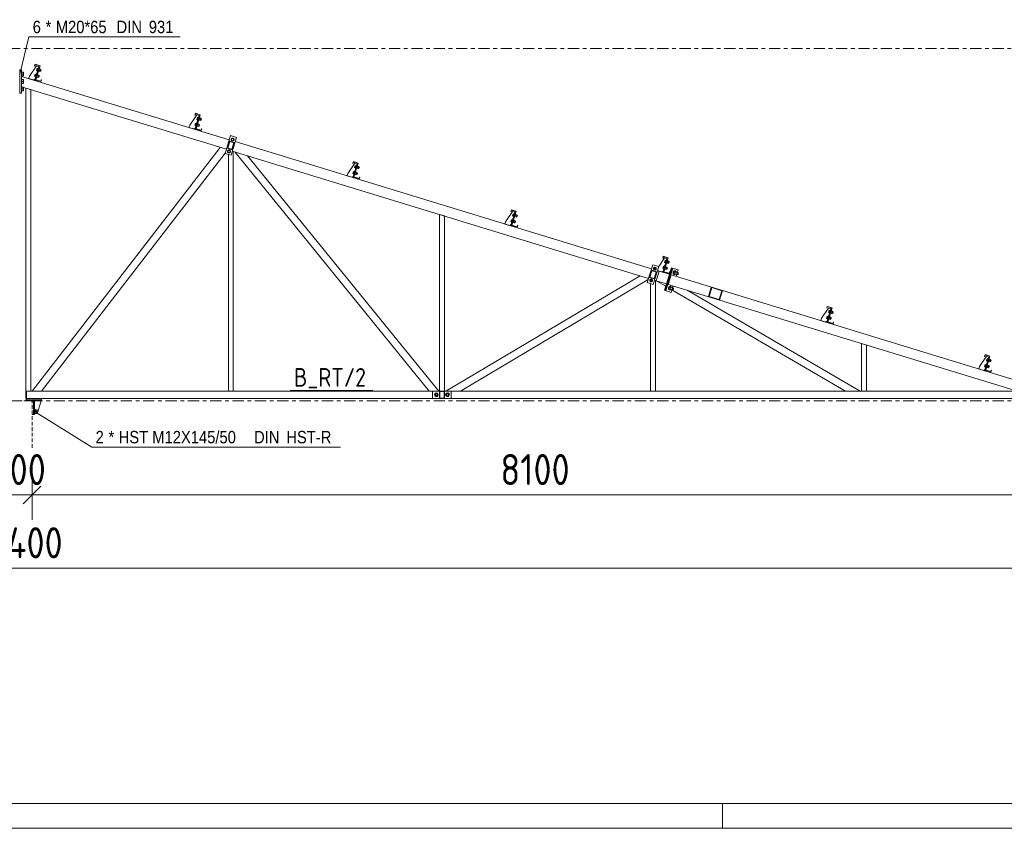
# Model space of a CAD drawing. Header units: millimetres. Extents: x 581 to 1768, y 561 to 1400.
# Tile 30 of 91: x 1085 to 1244, y 561 to 691. Entities that reach past the tile are written whole.
import ezdxf

# ---------------------------------------------------------------- set-up
doc = ezdxf.new("R2010")
doc.units = ezdxf.units.MM
doc.header["$LTSCALE"] = 0.6
for name, pattern in [('VERDECKT2', [1.5, 1, -0.5]), ('XKITLINE00', [0]), ('XKITLINE03', [6, 3, -1, 1, -1])]:
    doc.linetypes.add(name, pattern=pattern)
for name, color, linetype, lineweight in [('Bolt', 7, 'Continuous', 0), ('BoltMark', 3, 'Continuous', 0), ('DrawingSheet', 5, 'Continuous', 0), ('Part', 2, 'Continuous', 0), ('PartMark', 3, 'Continuous', 0), ('S-GRID', 1, 'Continuous', 0), ('Z-DIMENSIONS', 1, 'Continuous', 0)]:
    doc.layers.add(name, color=color, linetype=linetype, lineweight=lineweight)
doc.styles.add('ARIAL', font='ARIAL.TTF')
doc.styles.add('ISOCPEUR', font='ISOCPEUR.TTF')

msp = doc.modelspace()

# ---------------------------------------------------------------- linework, layer by layer
at = {"layer": 'Bolt', "color": 3, "linetype": 'XKITLINE00', "lineweight": 0}
for p, q in [((1085.29, 682.88), (1085.35, 682.88)), ((1085.29, 682.14), (1085.35, 682.14)), ((1085.35, 682.88), (1085.35, 682.14)), ((1085.35, 682.81), (1085.6, 682.81)), ((1085.35, 682.51), (1085.6, 682.51)), ((1085.35, 682.21), (1085.6, 682.21)), ((1085.6, 682.81), (1085.6, 682.21)), ((1087.49, 682.5), (1087.38, 682.15)), ((1087.38, 682.15), (1087.52, 682.11)), ((1087.43, 682.32), (1087.58, 682.28)), ((1087.58, 682.47), (1087.48, 682.13)), ((1087.48, 682.13), (1087.62, 682.08)), ((1087.49, 682.5), (1087.63, 682.45)), ((1087.65, 682.51), (1087.51, 682.05)), ((1087.51, 682.05), (1087.55, 682.04)), ((1087.53, 682.3), (1087.67, 682.25)), ((1087.58, 682.47), (1087.73, 682.43)), ((1087.74, 682.48), (1087.6, 682.02)), ((1087.6, 682.02), (1087.65, 682.01)), ((1087.65, 682.51), (1087.69, 682.5)), ((1087.78, 683.45), (1087.67, 683.11)), ((1087.67, 683.11), (1087.82, 683.06)), ((1087.69, 682), (1087.74, 681.98)), ((1087.69, 682), (1087.74, 681.98)), ((1087.69, 682), (1087.74, 681.98)), ((1087.73, 683.28), (1087.87, 683.24)), ((1087.74, 682.48), (1087.79, 682.47)), ((1087.88, 682.44), (1087.74, 681.98)), ((1087.88, 682.44), (1087.74, 681.98)), ((1087.88, 682.44), (1087.74, 681.98)), ((1087.75, 682.35), (1087.75, 682.35)), ((1087.94, 681.97), (1087.75, 682.03)), ((1087.94, 681.97), (1087.75, 682.03)), ((1087.94, 681.97), (1087.75, 682.03)), ((1087.87, 683.43), (1087.77, 683.08)), ((1087.77, 683.08), (1087.91, 683.04)), ((1087.78, 683.45), (1087.92, 683.41)), ((1087.94, 683.47), (1087.8, 683.01)), ((1087.8, 683.01), (1087.85, 682.99)), ((1087.81, 682.21), (1088, 682.15)), ((1087.81, 682.21), (1088, 682.15)), ((1087.81, 682.21), (1088, 682.15)), ((1087.82, 683.25), (1087.97, 683.21)), ((1087.83, 682.46), (1087.88, 682.44)), ((1087.83, 682.46), (1087.88, 682.44)), ((1087.83, 682.45), (1087.88, 682.44)), ((1087.86, 682.39), (1088.05, 682.33)), ((1087.86, 682.39), (1088.05, 682.34)), ((1087.86, 682.39), (1088.05, 682.34)), ((1087.87, 683.43), (1088.02, 683.38)), ((1088.04, 683.44), (1087.9, 682.98)), ((1087.9, 682.98), (1087.94, 682.97)), ((1087.94, 683.47), (1087.99, 683.45)), ((1088.05, 682.34), (1087.94, 681.97)), ((1088.05, 682.34), (1087.94, 681.97)), ((1088.05, 682.33), (1087.94, 681.97)), ((1087.96, 682.04), (1088.08, 682)), ((1087.96, 682.04), (1088.06, 682.01)), ((1087.96, 682.04), (1088.06, 682.01)), ((1087.98, 683.08), (1087.98, 683.08)), ((1087.98, 682.95), (1088.03, 682.94)), ((1087.98, 682.95), (1088.03, 682.94)), ((1087.98, 682.95), (1088.03, 682.94)), ((1088.17, 683.4), (1088.03, 682.94)), ((1088.17, 683.4), (1088.03, 682.94)), ((1088.17, 683.4), (1088.03, 682.94)), ((1088.03, 682.27), (1088.15, 682.23)), ((1088.03, 682.27), (1088.13, 682.24)), ((1088.03, 682.27), (1088.13, 682.24)), ((1088.04, 683.44), (1088.08, 683.42)), ((1088.23, 682.93), (1088.04, 682.99)), ((1088.23, 682.93), (1088.04, 682.99)), ((1088.23, 682.93), (1088.04, 682.99)), ((1088.05, 683.31), (1088.05, 683.31)), ((1088.13, 682.24), (1088.06, 682.01)), ((1088.13, 682.24), (1088.06, 682.01)), ((1088.15, 682.23), (1088.08, 682)), ((1088.1, 683.17), (1088.29, 683.11)), ((1088.1, 683.17), (1088.29, 683.11)), ((1088.1, 683.17), (1088.29, 683.11)), ((1088.12, 683.41), (1088.17, 683.4)), ((1088.12, 683.41), (1088.17, 683.4)), ((1088.12, 683.41), (1088.17, 683.4)), ((1088.15, 683.35), (1088.35, 683.29)), ((1088.15, 683.35), (1088.35, 683.29)), ((1088.15, 683.35), (1088.35, 683.29)), ((1088.35, 683.29), (1088.23, 682.93)), ((1088.35, 683.29), (1088.23, 682.93)), ((1088.35, 683.29), (1088.23, 682.93)), ((1088.25, 682.99), (1088.37, 682.96)), ((1088.26, 683), (1088.35, 682.97)), ((1088.26, 683), (1088.35, 682.97)), ((1088.32, 683.22), (1088.44, 683.19)), ((1088.33, 683.23), (1088.42, 683.2)), ((1088.33, 683.23), (1088.42, 683.2)), ((1088.42, 683.2), (1088.35, 682.97)), ((1088.42, 683.2), (1088.35, 682.97)), ((1088.44, 683.19), (1088.37, 682.96)), ((1085.29, 681.68), (1085.35, 681.68)), ((1085.29, 680.94), (1085.35, 680.94)), ((1085.29, 680.48), (1085.35, 680.48)), ((1085.35, 681.68), (1085.35, 680.94)), ((1085.35, 681.61), (1085.6, 681.61)), ((1085.35, 681.31), (1085.6, 681.31)), ((1085.35, 681.01), (1085.6, 681.01)), ((1085.35, 680.48), (1085.35, 679.74)), ((1085.35, 680.41), (1085.6, 680.41)), ((1085.6, 681.61), (1085.6, 681.01)), ((1085.6, 680.41), (1085.6, 679.81)), ((1085.29, 679.74), (1085.35, 679.74)), ((1085.35, 680.11), (1085.6, 680.11)), ((1085.35, 679.81), (1085.6, 679.81)), ((1113.6, 675.56), (1113.49, 675.21)), ((1113.6, 675.56), (1113.74, 675.52)), ((1113.76, 675.57), (1113.62, 675.11)), ((1113.76, 675.57), (1113.81, 675.56)), ((1113.31, 674.6), (1113.2, 674.26)), ((1113.2, 674.26), (1113.34, 674.21)), ((1113.25, 674.43), (1113.4, 674.39)), ((1113.4, 674.58), (1113.3, 674.23)), ((1113.3, 674.23), (1113.44, 674.19)), ((1113.31, 674.6), (1113.45, 674.56)), ((1113.47, 674.62), (1113.33, 674.16)), ((1113.33, 674.16), (1113.37, 674.14)), ((1113.35, 674.4), (1113.49, 674.36)), ((1113.4, 674.58), (1113.55, 674.53)), ((1113.56, 674.59), (1113.42, 674.13)), ((1113.42, 674.13), (1113.47, 674.12)), ((1113.47, 674.62), (1113.51, 674.6)), ((1113.49, 675.21), (1113.64, 675.17)), ((1113.51, 674.1), (1113.56, 674.09)), ((1113.51, 674.1), (1113.56, 674.09)), ((1113.51, 674.1), (1113.56, 674.09)), ((1113.55, 675.39), (1113.69, 675.34)), ((1113.56, 674.59), (1113.61, 674.57)), ((1113.7, 674.55), (1113.56, 674.09)), ((1113.7, 674.55), (1113.56, 674.09)), ((1113.7, 674.55), (1113.56, 674.09)), ((1113.76, 674.08), (1113.57, 674.14)), ((1113.76, 674.08), (1113.57, 674.14)), ((1113.76, 674.08), (1113.57, 674.13)), ((1113.58, 674.46), (1113.58, 674.46)), ((1113.69, 675.53), (1113.59, 675.19)), ((1113.59, 675.19), (1113.73, 675.14)), ((1113.62, 675.11), (1113.67, 675.1)), ((1113.63, 674.32), (1113.82, 674.26)), ((1113.63, 674.32), (1113.82, 674.26)), ((1113.63, 674.32), (1113.82, 674.26)), ((1113.64, 675.36), (1113.79, 675.32)), ((1113.65, 674.56), (1113.7, 674.55)), ((1113.65, 674.56), (1113.7, 674.55)), ((1113.65, 674.56), (1113.7, 674.55)), ((1113.68, 674.5), (1113.87, 674.44)), ((1113.68, 674.5), (1113.87, 674.44)), ((1113.68, 674.5), (1113.87, 674.44)), ((1113.69, 675.53), (1113.84, 675.49)), ((1113.86, 675.55), (1113.72, 675.09)), ((1113.72, 675.09), (1113.76, 675.07)), ((1113.87, 674.44), (1113.76, 674.08)), ((1113.87, 674.44), (1113.76, 674.08)), ((1113.87, 674.44), (1113.76, 674.08)), ((1113.78, 674.15), (1113.88, 674.12)), ((1113.78, 674.15), (1113.88, 674.12)), ((1113.78, 674.14), (1113.9, 674.11)), ((1113.8, 675.18), (1113.8, 675.18)), ((1113.8, 675.06), (1113.85, 675.04)), ((1113.8, 675.06), (1113.85, 675.05)), ((1113.8, 675.06), (1113.85, 675.05)), ((1113.99, 675.5), (1113.85, 675.04)), ((1113.99, 675.5), (1113.85, 675.05)), ((1113.99, 675.5), (1113.85, 675.05)), ((1113.85, 674.37), (1113.97, 674.34)), ((1113.85, 674.37), (1113.95, 674.35)), ((1113.85, 674.37), (1113.95, 674.35)), ((1113.86, 675.55), (1113.9, 675.53)), ((1114.05, 675.03), (1113.86, 675.09)), ((1114.06, 675.03), (1113.86, 675.09)), ((1114.06, 675.03), (1113.86, 675.09)), ((1113.87, 675.41), (1113.87, 675.41)), ((1113.95, 674.35), (1113.88, 674.12)), ((1113.95, 674.35), (1113.88, 674.12)), ((1113.97, 674.34), (1113.9, 674.11)), ((1113.92, 675.28), (1114.11, 675.22)), ((1113.92, 675.28), (1114.11, 675.22)), ((1113.92, 675.27), (1114.11, 675.21)), ((1113.94, 675.52), (1113.99, 675.5)), ((1113.94, 675.52), (1113.99, 675.5)), ((1113.94, 675.52), (1113.99, 675.5)), ((1113.97, 675.46), (1114.17, 675.4)), ((1113.97, 675.46), (1114.17, 675.4)), ((1113.97, 675.45), (1114.17, 675.4)), ((1114.17, 675.4), (1114.05, 675.03)), ((1114.17, 675.4), (1114.06, 675.03)), ((1114.17, 675.4), (1114.06, 675.03)), ((1114.07, 675.1), (1114.19, 675.06)), ((1114.08, 675.1), (1114.17, 675.07)), ((1114.08, 675.1), (1114.17, 675.07)), ((1114.15, 675.33), (1114.26, 675.29)), ((1114.15, 675.33), (1114.24, 675.3)), ((1114.15, 675.33), (1114.24, 675.3)), ((1114.24, 675.3), (1114.17, 675.07)), ((1114.24, 675.3), (1114.17, 675.07)), ((1114.26, 675.29), (1114.19, 675.06)), ((1119.08, 672.02), (1119.23, 672.16)), ((1119.13, 671.82), (1119.08, 672.02)), ((1119.33, 671.76), (1119.13, 671.82)), ((1119.23, 672.16), (1119.43, 672.1)), ((1119.48, 671.9), (1119.33, 671.76)), ((1119.43, 672.1), (1119.48, 671.9)), ((1118.5, 670.11), (1118.65, 670.25)), ((1118.54, 669.91), (1118.5, 670.11)), ((1118.74, 669.85), (1118.54, 669.91)), ((1118.65, 670.25), (1118.85, 670.19)), ((1118.89, 669.99), (1118.74, 669.85)), ((1118.85, 670.19), (1118.89, 669.99)), ((1139.04, 667.78), (1138.93, 667.44)), ((1139.13, 667.75), (1139.03, 667.41)), ((1139.04, 667.78), (1139.18, 667.74)), ((1139.2, 667.8), (1139.06, 667.34)), ((1139.13, 667.75), (1139.28, 667.71)), ((1139.29, 667.77), (1139.15, 667.31)), ((1139.2, 667.8), (1139.24, 667.78)), ((1139.29, 667.77), (1139.34, 667.75)), ((1139.43, 667.73), (1139.29, 667.27)), ((1139.43, 667.73), (1139.29, 667.27)), ((1139.43, 667.73), (1139.29, 667.27)), ((1139.31, 667.64), (1139.31, 667.64)), ((1139.38, 667.74), (1139.43, 667.73)), ((1139.38, 667.74), (1139.43, 667.73)), ((1139.38, 667.74), (1139.43, 667.73)), ((1139.41, 667.68), (1139.6, 667.62)), ((1139.41, 667.68), (1139.6, 667.62)), ((1139.41, 667.68), (1139.6, 667.62)), ((1138.74, 666.83), (1138.64, 666.48)), ((1138.64, 666.48), (1138.78, 666.44)), ((1138.69, 666.65), (1138.83, 666.61)), ((1138.84, 666.8), (1138.73, 666.45)), ((1138.73, 666.45), (1138.88, 666.41)), ((1138.74, 666.83), (1138.89, 666.78)), ((1138.9, 666.84), (1138.76, 666.38)), ((1138.76, 666.38), (1138.81, 666.37)), ((1138.79, 666.63), (1138.93, 666.58)), ((1138.84, 666.8), (1138.98, 666.75)), ((1139, 666.81), (1138.86, 666.35)), ((1138.86, 666.35), (1138.91, 666.34)), ((1138.9, 666.84), (1138.95, 666.82)), ((1138.93, 667.44), (1139.07, 667.39)), ((1138.95, 666.33), (1138.99, 666.31)), ((1138.95, 666.33), (1138.99, 666.31)), ((1138.95, 666.32), (1138.99, 666.31)), ((1138.98, 667.61), (1139.13, 667.57)), ((1139.13, 666.77), (1138.99, 666.31)), ((1139.13, 666.77), (1138.99, 666.31)), ((1139.13, 666.77), (1138.99, 666.31)), ((1139, 666.81), (1139.05, 666.8)), ((1139.01, 666.68), (1139.01, 666.68)), ((1139.2, 666.3), (1139.01, 666.36)), ((1139.2, 666.3), (1139.01, 666.36)), ((1139.2, 666.3), (1139.01, 666.36)), ((1139.03, 667.41), (1139.17, 667.37)), ((1139.06, 667.34), (1139.1, 667.32)), ((1139.06, 666.54), (1139.26, 666.48)), ((1139.06, 666.54), (1139.26, 666.48)), ((1139.06, 666.54), (1139.26, 666.48)), ((1139.08, 667.58), (1139.22, 667.54)), ((1139.09, 666.79), (1139.13, 666.77)), ((1139.09, 666.79), (1139.13, 666.77)), ((1139.09, 666.78), (1139.13, 666.77)), ((1139.12, 666.72), (1139.31, 666.66)), ((1139.12, 666.72), (1139.31, 666.66)), ((1139.12, 666.72), (1139.31, 666.66)), ((1139.15, 667.31), (1139.2, 667.29)), ((1139.31, 666.66), (1139.2, 666.3)), ((1139.31, 666.66), (1139.2, 666.3)), ((1139.31, 666.66), (1139.2, 666.3)), ((1139.22, 666.37), (1139.33, 666.33)), ((1139.22, 666.37), (1139.32, 666.34)), ((1139.22, 666.37), (1139.32, 666.34)), ((1139.23, 667.41), (1139.24, 667.41)), ((1139.24, 667.28), (1139.29, 667.27)), ((1139.24, 667.28), (1139.29, 667.27)), ((1139.24, 667.28), (1139.29, 667.27)), ((1139.29, 666.6), (1139.4, 666.56)), ((1139.29, 666.6), (1139.39, 666.57)), ((1139.29, 666.6), (1139.39, 666.57)), ((1139.49, 667.26), (1139.3, 667.32)), ((1139.49, 667.26), (1139.3, 667.32)), ((1139.49, 667.26), (1139.3, 667.31)), ((1139.39, 666.57), (1139.32, 666.34)), ((1139.39, 666.57), (1139.32, 666.34)), ((1139.4, 666.56), (1139.33, 666.33)), ((1139.36, 667.5), (1139.55, 667.44)), ((1139.36, 667.5), (1139.55, 667.44)), ((1139.36, 667.5), (1139.55, 667.44)), ((1139.6, 667.62), (1139.49, 667.26)), ((1139.6, 667.62), (1139.49, 667.26)), ((1139.6, 667.62), (1139.49, 667.26)), ((1139.51, 667.32), (1139.63, 667.29)), ((1139.51, 667.32), (1139.61, 667.3)), ((1139.51, 667.32), (1139.61, 667.3)), ((1139.58, 667.55), (1139.7, 667.52)), ((1139.58, 667.55), (1139.68, 667.52)), ((1139.58, 667.55), (1139.68, 667.52)), ((1139.68, 667.52), (1139.61, 667.3)), ((1139.68, 667.52), (1139.61, 667.3)), ((1139.7, 667.52), (1139.63, 667.29)), ((1164.47, 660.01), (1164.37, 659.66)), ((1164.42, 659.83), (1164.56, 659.79)), ((1164.57, 659.98), (1164.46, 659.63)), ((1164.47, 660.01), (1164.62, 659.96)), ((1164.63, 660.02), (1164.49, 659.56)), ((1164.52, 659.81), (1164.66, 659.76)), ((1164.57, 659.98), (1164.71, 659.93)), ((1164.73, 659.99), (1164.59, 659.53)), ((1164.63, 660.02), (1164.68, 660)), ((1164.86, 659.95), (1164.72, 659.49)), ((1164.86, 659.95), (1164.72, 659.49)), ((1164.86, 659.95), (1164.72, 659.49)), ((1164.73, 659.99), (1164.78, 659.98)), ((1164.74, 659.86), (1164.74, 659.86)), ((1164.79, 659.72), (1164.99, 659.66)), ((1164.79, 659.72), (1164.99, 659.66)), ((1164.79, 659.72), (1164.99, 659.66)), ((1164.82, 659.96), (1164.86, 659.95)), ((1164.82, 659.96), (1164.86, 659.95)), ((1164.82, 659.96), (1164.86, 659.95)), ((1164.85, 659.9), (1165.04, 659.84)), ((1164.85, 659.9), (1165.04, 659.84)), ((1164.85, 659.9), (1165.04, 659.84)), ((1165.04, 659.84), (1164.93, 659.48)), ((1165.04, 659.84), (1164.93, 659.48)), ((1165.04, 659.84), (1164.93, 659.48)), ((1165.02, 659.78), (1165.14, 659.74)), ((1165.02, 659.78), (1165.12, 659.75)), ((1165.02, 659.78), (1165.12, 659.75)), ((1165.12, 659.75), (1165.05, 659.52)), ((1165.12, 659.75), (1165.05, 659.52)), ((1165.14, 659.74), (1165.06, 659.51)), ((1164.18, 659.05), (1164.08, 658.7)), ((1164.08, 658.7), (1164.22, 658.66)), ((1164.13, 658.88), (1164.27, 658.83)), ((1164.28, 659.02), (1164.17, 658.68)), ((1164.17, 658.68), (1164.32, 658.63)), ((1164.18, 659.05), (1164.32, 659.01)), ((1164.34, 659.06), (1164.2, 658.6)), ((1164.2, 658.6), (1164.25, 658.59)), ((1164.22, 658.85), (1164.37, 658.81)), ((1164.28, 659.02), (1164.42, 658.98)), ((1164.44, 659.04), (1164.3, 658.58)), ((1164.3, 658.58), (1164.35, 658.56)), ((1164.34, 659.06), (1164.39, 659.05)), ((1164.37, 659.66), (1164.51, 659.62)), ((1164.38, 658.55), (1164.43, 658.53)), ((1164.38, 658.55), (1164.43, 658.54)), ((1164.38, 658.55), (1164.43, 658.54)), ((1164.57, 658.99), (1164.43, 658.53)), ((1164.57, 658.99), (1164.43, 658.54)), ((1164.57, 658.99), (1164.43, 658.54)), ((1164.44, 659.04), (1164.49, 659.02)), ((1164.45, 658.9), (1164.45, 658.9)), ((1164.64, 658.52), (1164.45, 658.58)), ((1164.64, 658.52), (1164.45, 658.58)), ((1164.64, 658.52), (1164.45, 658.58)), ((1164.46, 659.63), (1164.61, 659.59)), ((1164.49, 659.56), (1164.54, 659.55)), ((1164.5, 658.76), (1164.69, 658.7)), ((1164.5, 658.76), (1164.69, 658.71)), ((1164.5, 658.76), (1164.69, 658.71)), ((1164.52, 659.01), (1164.57, 658.99)), ((1164.52, 659.01), (1164.57, 658.99)), ((1164.52, 659.01), (1164.57, 658.99)), ((1164.56, 658.95), (1164.75, 658.89)), ((1164.56, 658.95), (1164.75, 658.89)), ((1164.56, 658.94), (1164.75, 658.89)), ((1164.59, 659.53), (1164.64, 659.52)), ((1164.75, 658.89), (1164.64, 658.52)), ((1164.75, 658.89), (1164.64, 658.52)), ((1164.75, 658.89), (1164.64, 658.52)), ((1164.66, 658.59), (1164.77, 658.55)), ((1164.66, 658.59), (1164.75, 658.56)), ((1164.66, 658.59), (1164.75, 658.56)), ((1164.67, 659.63), (1164.67, 659.63)), ((1164.68, 659.51), (1164.72, 659.49)), ((1164.68, 659.51), (1164.72, 659.49)), ((1164.68, 659.5), (1164.72, 659.49)), ((1164.73, 658.82), (1164.84, 658.78)), ((1164.73, 658.82), (1164.82, 658.79)), ((1164.73, 658.82), (1164.82, 658.79)), ((1164.93, 659.48), (1164.74, 659.54)), ((1164.93, 659.48), (1164.74, 659.54)), ((1164.93, 659.48), (1164.74, 659.54)), ((1164.82, 658.79), (1164.75, 658.56)), ((1164.82, 658.79), (1164.75, 658.56)), ((1164.84, 658.78), (1164.77, 658.55)), ((1164.95, 659.55), (1165.06, 659.51)), ((1164.95, 659.55), (1165.05, 659.52)), ((1164.95, 659.55), (1165.05, 659.52)), ((1188.96, 652.52), (1188.85, 652.18)), ((1188.85, 652.18), (1188.99, 652.13)), ((1188.9, 652.35), (1189.05, 652.31)), ((1189.05, 652.49), (1188.95, 652.15)), ((1188.95, 652.15), (1189.09, 652.1)), ((1188.96, 652.52), (1189.1, 652.48)), ((1189.12, 652.54), (1188.98, 652.08)), ((1188.98, 652.08), (1189.02, 652.06)), ((1189, 652.32), (1189.14, 652.28)), ((1189.05, 652.49), (1189.19, 652.45)), ((1189.21, 652.51), (1189.07, 652.05)), ((1189.07, 652.05), (1189.12, 652.03)), ((1189.12, 652.54), (1189.16, 652.52)), ((1189.15, 652.15), (1189.15, 652.15)), ((1189.16, 652.02), (1189.21, 652.01)), ((1189.16, 652.02), (1189.21, 652.01)), ((1189.16, 652.02), (1189.21, 652.01)), ((1189.21, 652.51), (1189.26, 652.49)), ((1189.35, 652.47), (1189.21, 652.01)), ((1189.35, 652.47), (1189.21, 652.01)), ((1189.35, 652.47), (1189.21, 652.01)), ((1189.22, 652.38), (1189.23, 652.38)), ((1189.41, 652), (1189.22, 652.05)), ((1189.41, 652), (1189.22, 652.05)), ((1189.41, 652), (1189.22, 652.05)), ((1189.28, 652.24), (1189.47, 652.18)), ((1189.28, 652.24), (1189.47, 652.18)), ((1189.28, 652.24), (1189.47, 652.18)), ((1189.3, 652.48), (1189.35, 652.47)), ((1189.3, 652.48), (1189.35, 652.47)), ((1189.3, 652.48), (1189.35, 652.47)), ((1189.33, 652.42), (1189.52, 652.36)), ((1189.33, 652.42), (1189.52, 652.36)), ((1189.33, 652.42), (1189.52, 652.36)), ((1189.52, 652.36), (1189.41, 652)), ((1189.52, 652.36), (1189.41, 652)), ((1189.52, 652.36), (1189.41, 652)), ((1189.43, 652.06), (1189.55, 652.03)), ((1189.43, 652.06), (1189.53, 652.03)), ((1189.43, 652.06), (1189.53, 652.03)), ((1189.5, 652.29), (1189.62, 652.26)), ((1189.5, 652.29), (1189.6, 652.26)), ((1189.5, 652.29), (1189.6, 652.26)), ((1189.6, 652.26), (1189.53, 652.03)), ((1189.6, 652.26), (1189.53, 652.03)), ((1189.62, 652.26), (1189.55, 652.03)), ((1187.23, 651.39), (1187.07, 651.24)), ((1187.07, 651.24), (1187.12, 651.02)), ((1187.12, 651.02), (1187.33, 650.96)), ((1187.44, 651.32), (1187.23, 651.39)), ((1187.33, 650.96), (1187.49, 651.11)), ((1187.49, 651.11), (1187.44, 651.32)), ((1188.66, 651.57), (1188.56, 651.22)), ((1188.56, 651.22), (1188.7, 651.18)), ((1188.61, 651.39), (1188.75, 651.35)), ((1188.76, 651.54), (1188.65, 651.19)), ((1188.65, 651.19), (1188.8, 651.15)), ((1188.66, 651.57), (1188.81, 651.52)), ((1188.82, 651.58), (1188.68, 651.12)), ((1188.68, 651.12), (1188.73, 651.11)), ((1188.71, 651.36), (1188.85, 651.32)), ((1188.76, 651.54), (1188.9, 651.49)), ((1188.92, 651.55), (1188.78, 651.09)), ((1188.78, 651.09), (1188.83, 651.08)), ((1188.82, 651.58), (1188.87, 651.56)), ((1188.87, 651.06), (1188.91, 651.05)), ((1188.87, 651.06), (1188.91, 651.05)), ((1188.87, 651.06), (1188.91, 651.05)), ((1189.05, 651.51), (1188.91, 651.05)), ((1189.05, 651.51), (1188.91, 651.05)), ((1189.05, 651.51), (1188.91, 651.05)), ((1188.92, 651.55), (1188.97, 651.54)), ((1188.93, 651.42), (1188.93, 651.42)), ((1189.12, 651.04), (1188.93, 651.1)), ((1189.12, 651.04), (1188.93, 651.1)), ((1189.12, 651.04), (1188.93, 651.1)), ((1188.98, 651.28), (1189.18, 651.22)), ((1188.98, 651.28), (1189.17, 651.22)), ((1188.98, 651.28), (1189.17, 651.22)), ((1189.01, 651.52), (1189.05, 651.51)), ((1189.01, 651.52), (1189.05, 651.51)), ((1189.01, 651.52), (1189.05, 651.51)), ((1189.04, 651.46), (1189.23, 651.4)), ((1189.04, 651.46), (1189.23, 651.4)), ((1189.04, 651.46), (1189.23, 651.4)), ((1189.23, 651.4), (1189.12, 651.04)), ((1189.23, 651.4), (1189.12, 651.04)), ((1189.23, 651.4), (1189.12, 651.04)), ((1189.14, 651.11), (1189.25, 651.07)), ((1189.14, 651.11), (1189.24, 651.08)), ((1189.14, 651.11), (1189.24, 651.08)), ((1189.21, 651.34), (1189.32, 651.3)), ((1189.21, 651.34), (1189.31, 651.31)), ((1189.21, 651.34), (1189.31, 651.31)), ((1189.31, 651.31), (1189.24, 651.08)), ((1189.31, 651.31), (1189.24, 651.08)), ((1189.32, 651.3), (1189.25, 651.07)), ((1190.24, 650.58), (1190.22, 650.43)), ((1190.22, 650.43), (1190.26, 650.3)), ((1190.31, 650.72), (1190.24, 650.58)), ((1190.26, 650.3), (1190.34, 650.24)), ((1190.27, 650.41), (1190.29, 650.57)), ((1190.3, 650.29), (1190.27, 650.41)), ((1190.29, 650.57), (1190.36, 650.7)), ((1190.3, 650.56), (1190.46, 650.77)), ((1190.49, 650.5), (1190.3, 650.56)), ((1190.3, 650.56), (1190.32, 650.31)), ((1190.38, 650.22), (1190.3, 650.29)), ((1190.41, 650.8), (1190.31, 650.72)), ((1190.32, 650.31), (1190.68, 650.2)), ((1190.34, 650.24), (1190.38, 650.22)), ((1190.36, 650.7), (1190.45, 650.79)), ((1190.48, 650.23), (1190.38, 650.22)), ((1190.51, 650.81), (1190.41, 650.8)), ((1190.45, 650.79), (1190.56, 650.8)), ((1190.82, 650.66), (1190.46, 650.77)), ((1190.5, 650.25), (1190.48, 650.23)), ((1190.65, 650.71), (1190.49, 650.5)), ((1190.51, 650.25), (1190.49, 650.5)), ((1190.51, 650.81), (1190.56, 650.8)), ((1190.56, 650.8), (1190.64, 650.73)), ((1190.62, 650.3), (1190.91, 650.21)), ((1190.64, 650.73), (1190.64, 650.71)), ((1190.68, 650.2), (1190.73, 650.26)), ((1190.71, 650.6), (1191, 650.51)), ((1190.8, 650.24), (1190.91, 650.21)), ((1190.82, 650.57), (1190.82, 650.66)), ((1190.85, 650.31), (1190.86, 650.39)), ((1190.87, 650.24), (1190.85, 650.31)), ((1190.86, 650.39), (1190.9, 650.46)), ((1190.91, 650.21), (1190.87, 650.24)), ((1190.9, 650.55), (1191, 650.51)), ((1190.9, 650.46), (1190.95, 650.51)), ((1190.91, 650.21), (1190.97, 650.21)), ((1190.97, 650.21), (1190.91, 650.21)), ((1190.95, 650.51), (1191, 650.51)), ((1190.97, 650.21), (1191.02, 650.26)), ((1191.02, 650.26), (1190.97, 650.21)), ((1191.05, 650.48), (1191, 650.51)), ((1191, 650.51), (1191.05, 650.48)), ((1191.02, 650.26), (1191.06, 650.33)), ((1191.06, 650.33), (1191.02, 650.26)), ((1191.07, 650.41), (1191.05, 650.48)), ((1191.05, 650.48), (1191.07, 650.41)), ((1191.06, 650.33), (1191.07, 650.41)), ((1191.07, 650.41), (1191.06, 650.33)), ((1186.64, 649.47), (1186.48, 649.32)), ((1186.48, 649.32), (1186.53, 649.11)), ((1186.53, 649.11), (1186.74, 649.05)), ((1186.85, 649.41), (1186.64, 649.47)), ((1186.74, 649.05), (1186.9, 649.2)), ((1186.9, 649.2), (1186.85, 649.41)), ((1189.48, 648.09), (1189.46, 647.94)), ((1189.46, 647.94), (1189.5, 647.82)), ((1189.55, 648.23), (1189.48, 648.09)), ((1189.5, 647.82), (1189.58, 647.75)), ((1189.51, 647.93), (1189.53, 648.08)), ((1189.54, 647.8), (1189.51, 647.93)), ((1189.53, 648.08), (1189.6, 648.22)), ((1189.54, 648.07), (1189.7, 648.28)), ((1189.73, 648.02), (1189.54, 648.07)), ((1189.54, 648.07), (1189.56, 647.82)), ((1189.62, 647.74), (1189.54, 647.8)), ((1189.65, 648.31), (1189.55, 648.23)), ((1189.56, 647.82), (1189.92, 647.71)), ((1189.58, 647.75), (1189.62, 647.74)), ((1189.6, 648.22), (1189.69, 648.3)), ((1189.72, 647.75), (1189.62, 647.74)), ((1189.75, 648.32), (1189.65, 648.31)), ((1189.69, 648.3), (1189.8, 648.31)), ((1190.06, 648.17), (1189.7, 648.28)), ((1189.74, 647.76), (1189.72, 647.75)), ((1189.89, 648.22), (1189.73, 648.02)), ((1189.75, 647.76), (1189.73, 648.02)), ((1189.75, 648.32), (1189.8, 648.31)), ((1189.8, 648.31), (1189.88, 648.24)), ((1189.86, 647.81), (1190.15, 647.72)), ((1189.88, 648.24), (1189.88, 648.22)), ((1189.92, 647.71), (1189.97, 647.78)), ((1189.95, 648.12), (1190.24, 648.03)), ((1190.06, 648.08), (1190.06, 648.17)), ((1190.09, 647.82), (1190.1, 647.9)), ((1190.11, 647.76), (1190.09, 647.82)), ((1190.1, 647.9), (1190.14, 647.98)), ((1190.15, 647.72), (1190.11, 647.76)), ((1190.14, 647.98), (1190.19, 648.02)), ((1190.21, 647.73), (1190.15, 647.72)), ((1190.19, 648.02), (1190.24, 648.03)), ((1190.26, 647.77), (1190.21, 647.73)), ((1190.24, 648.03), (1190.29, 647.99)), ((1190.29, 647.84), (1190.26, 647.77)), ((1190.29, 647.99), (1190.31, 647.93)), ((1190.31, 647.93), (1190.29, 647.84)), ((1215.35, 644.45), (1215.24, 644.11)), ((1215.24, 644.11), (1215.39, 644.06)), ((1215.3, 644.28), (1215.44, 644.24)), ((1215.45, 644.42), (1215.34, 644.08)), ((1215.34, 644.08), (1215.48, 644.04)), ((1215.35, 644.45), (1215.49, 644.41)), ((1215.51, 644.46), (1215.37, 644.01)), ((1215.37, 644.01), (1215.42, 643.99)), ((1215.39, 644.25), (1215.54, 644.21)), ((1215.45, 644.42), (1215.59, 644.38)), ((1215.61, 644.44), (1215.47, 643.98)), ((1215.47, 643.98), (1215.51, 643.96)), ((1215.51, 644.46), (1215.56, 644.45)), ((1215.55, 644.08), (1215.55, 644.08)), ((1215.55, 643.95), (1215.6, 643.94)), ((1215.55, 643.95), (1215.6, 643.94)), ((1215.55, 643.95), (1215.6, 643.94)), ((1215.74, 644.4), (1215.6, 643.94)), ((1215.74, 644.4), (1215.6, 643.94)), ((1215.74, 644.39), (1215.6, 643.94)), ((1215.61, 644.44), (1215.65, 644.42)), ((1215.81, 643.92), (1215.61, 643.98)), ((1215.81, 643.93), (1215.61, 643.98)), ((1215.81, 643.93), (1215.61, 643.98)), ((1215.62, 644.31), (1215.62, 644.31)), ((1215.67, 644.17), (1215.86, 644.11)), ((1215.67, 644.17), (1215.86, 644.11)), ((1215.67, 644.16), (1215.86, 644.11)), ((1215.69, 644.41), (1215.74, 644.39)), ((1215.69, 644.41), (1215.74, 644.4)), ((1215.69, 644.41), (1215.74, 644.4)), ((1215.73, 644.35), (1215.92, 644.29)), ((1215.73, 644.35), (1215.92, 644.29)), ((1215.73, 644.35), (1215.92, 644.29)), ((1215.92, 644.29), (1215.81, 643.92)), ((1215.92, 644.29), (1215.81, 643.93)), ((1215.92, 644.29), (1215.81, 643.93)), ((1215.83, 643.99), (1215.94, 643.96)), ((1215.83, 643.99), (1215.92, 643.96)), ((1215.83, 643.99), (1215.92, 643.96)), ((1215.9, 644.22), (1216.01, 644.19)), ((1215.9, 644.22), (1215.99, 644.19)), ((1215.9, 644.22), (1215.99, 644.19)), ((1215.99, 644.19), (1215.92, 643.96)), ((1215.99, 644.19), (1215.92, 643.96)), ((1216.01, 644.19), (1215.94, 643.96)), ((1215.06, 643.49), (1214.95, 643.15)), ((1214.95, 643.15), (1215.09, 643.11)), ((1215, 643.32), (1215.15, 643.28)), ((1215.15, 643.47), (1215.05, 643.12)), ((1215.05, 643.12), (1215.19, 643.08)), ((1215.06, 643.49), (1215.2, 643.45)), ((1215.22, 643.51), (1215.08, 643.05)), ((1215.08, 643.05), (1215.13, 643.03)), ((1215.1, 643.3), (1215.24, 643.25)), ((1215.15, 643.47), (1215.3, 643.42)), ((1215.31, 643.48), (1215.17, 643.02)), ((1215.17, 643.02), (1215.22, 643.01)), ((1215.22, 643.51), (1215.27, 643.49)), ((1215.26, 643), (1215.31, 642.98)), ((1215.26, 643), (1215.31, 642.98)), ((1215.26, 642.99), (1215.31, 642.98)), ((1215.31, 643.48), (1215.36, 643.47)), ((1215.45, 643.44), (1215.31, 642.98)), ((1215.45, 643.44), (1215.31, 642.98)), ((1215.45, 643.44), (1215.31, 642.98)), ((1215.51, 642.97), (1215.32, 643.03)), ((1215.51, 642.97), (1215.32, 643.03)), ((1215.51, 642.97), (1215.32, 643.03)), ((1215.33, 643.35), (1215.33, 643.35)), ((1215.38, 643.21), (1215.57, 643.15)), ((1215.38, 643.21), (1215.57, 643.15)), ((1215.38, 643.21), (1215.57, 643.15)), ((1215.4, 643.45), (1215.45, 643.44)), ((1215.4, 643.45), (1215.45, 643.44)), ((1215.4, 643.45), (1215.45, 643.44)), ((1215.43, 643.39), (1215.62, 643.33)), ((1215.43, 643.39), (1215.62, 643.33)), ((1215.43, 643.39), (1215.62, 643.33)), ((1215.62, 643.33), (1215.51, 642.97)), ((1215.62, 643.33), (1215.51, 642.97)), ((1215.62, 643.33), (1215.51, 642.97)), ((1215.53, 643.04), (1215.65, 643)), ((1215.53, 643.04), (1215.63, 643.01)), ((1215.53, 643.04), (1215.63, 643.01)), ((1215.6, 643.27), (1215.7, 643.24)), ((1215.6, 643.27), (1215.7, 643.24)), ((1215.6, 643.26), (1215.72, 643.23)), ((1215.7, 643.24), (1215.63, 643.01)), ((1215.7, 643.24), (1215.63, 643.01)), ((1215.72, 643.23), (1215.65, 643)), ((1240.79, 636.67), (1240.68, 636.33)), ((1240.68, 636.33), (1240.82, 636.29)), ((1240.73, 636.5), (1240.88, 636.46)), ((1240.88, 636.65), (1240.78, 636.3)), ((1240.78, 636.3), (1240.92, 636.26)), ((1240.79, 636.67), (1240.93, 636.63)), ((1240.95, 636.69), (1240.81, 636.23)), ((1240.81, 636.23), (1240.86, 636.21)), ((1240.83, 636.47), (1240.97, 636.43)), ((1240.88, 636.65), (1241.03, 636.6)), ((1241.04, 636.66), (1240.9, 636.2)), ((1240.9, 636.2), (1240.95, 636.19)), ((1240.95, 636.69), (1241, 636.67)), ((1240.99, 636.3), (1240.99, 636.3)), ((1240.99, 636.17), (1241.04, 636.16)), ((1240.99, 636.17), (1241.04, 636.16)), ((1240.99, 636.17), (1241.04, 636.16)), ((1241.04, 636.66), (1241.09, 636.65)), ((1241.18, 636.62), (1241.04, 636.16)), ((1241.18, 636.62), (1241.04, 636.16)), ((1241.18, 636.62), (1241.04, 636.16)), ((1241.24, 636.15), (1241.05, 636.21)), ((1241.24, 636.15), (1241.05, 636.21)), ((1241.24, 636.15), (1241.05, 636.21)), ((1241.06, 636.53), (1241.06, 636.53)), ((1241.11, 636.39), (1241.3, 636.33)), ((1241.11, 636.39), (1241.3, 636.33)), ((1241.11, 636.39), (1241.3, 636.33)), ((1241.13, 636.63), (1241.18, 636.62)), ((1241.13, 636.63), (1241.18, 636.62)), ((1241.13, 636.63), (1241.18, 636.62)), ((1241.16, 636.57), (1241.35, 636.51)), ((1241.16, 636.57), (1241.35, 636.51)), ((1241.16, 636.57), (1241.35, 636.51)), ((1241.35, 636.51), (1241.24, 636.15)), ((1241.35, 636.51), (1241.24, 636.15)), ((1241.35, 636.51), (1241.24, 636.15)), ((1241.26, 636.22), (1241.36, 636.19)), ((1241.26, 636.22), (1241.36, 636.19)), ((1241.26, 636.21), (1241.38, 636.18)), ((1241.33, 636.45), (1241.43, 636.42)), ((1241.33, 636.45), (1241.43, 636.42)), ((1241.33, 636.44), (1241.45, 636.41)), ((1241.43, 636.42), (1241.36, 636.19)), ((1241.43, 636.42), (1241.36, 636.19)), ((1241.45, 636.41), (1241.38, 636.18)), ((1240.49, 635.72), (1240.39, 635.37)), ((1240.39, 635.37), (1240.53, 635.33)), ((1240.44, 635.55), (1240.59, 635.5)), ((1240.49, 635.72), (1240.64, 635.67)), ((1240.59, 635.69), (1240.49, 635.35)), ((1240.49, 635.35), (1240.63, 635.3)), ((1240.66, 635.73), (1240.52, 635.27)), ((1240.52, 635.27), (1240.56, 635.26)), ((1240.54, 635.52), (1240.68, 635.47)), ((1240.59, 635.69), (1240.73, 635.65)), ((1240.75, 635.7), (1240.61, 635.24)), ((1240.61, 635.24), (1240.66, 635.23)), ((1240.66, 635.73), (1240.7, 635.72)), ((1240.7, 635.22), (1240.74, 635.2)), ((1240.7, 635.22), (1240.75, 635.2)), ((1240.7, 635.22), (1240.75, 635.2)), ((1240.89, 635.66), (1240.74, 635.2)), ((1240.75, 635.7), (1240.8, 635.69)), ((1240.89, 635.66), (1240.75, 635.2)), ((1240.89, 635.66), (1240.75, 635.2)), ((1240.76, 635.57), (1240.76, 635.57)), ((1240.95, 635.19), (1240.76, 635.25)), ((1240.95, 635.19), (1240.76, 635.25)), ((1240.95, 635.19), (1240.76, 635.25)), ((1240.82, 635.43), (1241.01, 635.37)), ((1240.82, 635.43), (1241.01, 635.37)), ((1240.82, 635.43), (1241.01, 635.37)), ((1240.84, 635.68), (1240.89, 635.66)), ((1240.84, 635.68), (1240.89, 635.66)), ((1240.84, 635.68), (1240.89, 635.66)), ((1240.87, 635.61), (1241.06, 635.55)), ((1240.87, 635.61), (1241.06, 635.56)), ((1240.87, 635.61), (1241.06, 635.56)), ((1241.06, 635.56), (1240.95, 635.19)), ((1241.06, 635.56), (1240.95, 635.19)), ((1241.06, 635.55), (1240.95, 635.19)), ((1240.97, 635.26), (1241.09, 635.22)), ((1240.97, 635.26), (1241.07, 635.23)), ((1240.97, 635.26), (1241.07, 635.23)), ((1241.04, 635.49), (1241.16, 635.45)), ((1241.04, 635.49), (1241.14, 635.46)), ((1241.04, 635.49), (1241.14, 635.46)), ((1241.14, 635.46), (1241.07, 635.23)), ((1241.14, 635.46), (1241.07, 635.23)), ((1241.16, 635.45), (1241.09, 635.22)), ((1151.95, 631.09), (1151.81, 630.85)), ((1151.81, 630.85), (1151.95, 630.61)), ((1152.22, 631.09), (1151.95, 631.09)), ((1151.95, 630.61), (1152.22, 630.61)), ((1152.36, 630.85), (1152.22, 631.09)), ((1152.22, 630.61), (1152.36, 630.85)), ((1153.75, 631.09), (1153.61, 630.85)), ((1153.61, 630.85), (1153.75, 630.61)), ((1154.02, 631.09), (1153.75, 631.09)), ((1153.75, 630.61), (1154.02, 630.61)), ((1154.16, 630.85), (1154.02, 631.09)), ((1154.02, 630.61), (1154.16, 630.85)), ((1087.39, 628.49), (1087.44, 628.49)), ((1087.39, 628.01), (1087.44, 628.01)), ((1087.44, 628.49), (1087.44, 628.01)), ((1087.64, 628.43), (1087.44, 628.43)), ((1087.44, 628.25), (1087.64, 628.25)), ((1087.44, 628.07), (1087.64, 628.07)), ((1087.64, 628.07), (1087.64, 628.43)), ((1087.64, 628.37), (1087.97, 628.37)), ((1087.64, 628.13), (1087.97, 628.13)), ((1087.97, 628.15), (1087.97, 628.37)), ((1087.97, 628.13), (1087.97, 628.15))]:
    msp.add_line(p, q, dxfattribs=at)
for centre, radius, start, end in [((1119.28, 671.96), 0.24, 163, 343), ((1119.28, 671.96), 0.24, 343, 163), ((1118.69, 670.05), 0.24, 163, 343), ((1118.69, 670.05), 0.24, 343, 163), ((1187.28, 651.17), 0.24, 13, 193), ((1187.28, 651.17), 0.24, 193, 13), ((1187.28, 651.17), 0.12, 13, 193), ((1187.28, 651.17), 0.12, 193, 13), ((1186.69, 649.26), 0.24, 13, 193), ((1186.69, 649.26), 0.24, 193, 13), ((1186.69, 649.26), 0.12, 13, 193), ((1186.69, 649.26), 0.12, 193, 13), ((1152.09, 630.85), 0.3, 30, 210), ((1152.09, 630.85), 0.3, 210, 30), ((1152.09, 630.85), 0.16, 30, 210), ((1152.09, 630.85), 0.16, 210, 30), ((1153.89, 630.85), 0.3, 30, 210), ((1153.89, 630.85), 0.3, 210, 30), ((1153.89, 630.85), 0.16, 30, 210), ((1153.89, 630.85), 0.16, 210, 30)]:
    msp.add_arc(centre, radius, start, end, dxfattribs=at)
at = {"layer": 'BoltMark', "color": 4, "linetype": 'XKITLINE00', "lineweight": 0}
for p, q in [((1084.99, 682.51), (1086.48, 688.5)), ((1086.48, 688.5), (1110.83, 688.5)), ((1087.19, 628.25), (1096.61, 622.42)), ((1096.61, 622.42), (1136.67, 622.42))]:
    msp.add_line(p, q, dxfattribs=at)
at = {"layer": 'DrawingSheet', "color": 3, "linetype": 'XKITLINE00', "lineweight": 0}
msp.add_line((585.18, 565), (1764.18, 565), dxfattribs=at)
at = {"layer": 'DrawingSheet', "color": 2, "linetype": 'XKITLINE00', "lineweight": 0}
for p, q in [((1198.18, 561), (1198.18, 565)), ((581.18, 561), (1768.18, 561))]:
    msp.add_line(p, q, dxfattribs=at)
at = {"layer": 'Part', "color": 2, "linetype": 'XKITLINE00', "lineweight": 0}
for p, q in [((1087.68, 683.82), (1086.55, 682.18)), ((1087.38, 683.81), (1087.47, 684.09)), ((1087.42, 683.79), (1087.38, 683.81)), ((1087.39, 681.5), (1088.06, 683.7)), ((1087.5, 684.04), (1087.42, 683.79)), ((1087.47, 684.09), (1088.26, 683.85)), ((1087.49, 681.47), (1088.16, 683.67)), ((1088.21, 683.83), (1087.5, 684.04)), ((1087.52, 681.57), (1088.21, 683.83)), ((1088.26, 683.85), (1087.57, 681.6)), ((1088.06, 683.7), (1087.68, 683.82)), ((1088.06, 683.7), (1088.16, 683.67)), ((1085.29, 683.21), (1084.99, 683.21)), ((1084.99, 683.21), (1084.99, 679.41)), ((1085.29, 683.21), (1085.29, 679.41)), ((1085.29, 682.14), (1118.74, 671.92)), ((1086.55, 682.18), (1086.43, 681.8)), ((1085.29, 680.47), (1118.27, 670.39)), ((1086.43, 681.8), (1087.2, 681.56)), ((1087.2, 681.56), (1087.45, 681.69)), ((1087.39, 681.5), (1087.49, 681.47)), ((1088.41, 681.29), (1087.52, 681.57)), ((1087.57, 681.6), (1088.39, 681.34)), ((1088.39, 681.34), (1088.46, 681.59)), ((1088.41, 681.29), (1088.5, 681.58)), ((1088.46, 681.59), (1088.5, 681.58)), ((1085.29, 679.41), (1084.99, 679.41)), ((1086.79, 680.01), (1085.99, 680.26)), ((1085.99, 680.26), (1085.99, 631.45)), ((1086.79, 680.01), (1086.79, 631.45)), ((1113.5, 675.93), (1112.37, 674.28)), ((1113.2, 675.91), (1113.29, 676.2)), ((1113.24, 675.9), (1113.2, 675.91)), ((1113.21, 673.61), (1113.88, 675.81)), ((1113.32, 676.15), (1113.24, 675.9)), ((1113.29, 676.2), (1114.08, 675.96)), ((1113.31, 673.58), (1113.98, 675.78)), ((1114.03, 675.93), (1113.32, 676.15)), ((1113.34, 673.68), (1114.03, 675.93)), ((1114.08, 675.96), (1113.39, 673.7)), ((1113.88, 675.81), (1113.5, 675.93)), ((1113.88, 675.81), (1113.98, 675.78)), ((1112.37, 674.28), (1112.25, 673.9)), ((1112.25, 673.9), (1113.02, 673.67)), ((1113.02, 673.67), (1113.27, 673.8)), ((1113.21, 673.61), (1113.31, 673.58)), ((1114.23, 673.4), (1113.34, 673.68)), ((1113.39, 673.7), (1114.21, 673.45)), ((1114.21, 673.45), (1114.28, 673.7)), ((1114.23, 673.4), (1114.32, 673.69)), ((1114.28, 673.7), (1114.32, 673.69)), ((1118.95, 672.59), (1118.07, 669.72)), ((1119.9, 672.29), (1118.95, 672.59)), ((1118.43, 670.55), (1118.78, 671.7)), ((1118.82, 671.62), (1118.5, 670.59)), ((1118.78, 671.7), (1119.54, 671.46)), ((1119.47, 671.42), (1118.82, 671.62)), ((1119.9, 672.29), (1119.03, 669.42)), ((1119.15, 670.39), (1119.47, 671.42)), ((1119.54, 671.46), (1119.19, 670.31)), ((1119.7, 671.62), (1186.74, 651.13)), ((1086.99, 631.45), (1117.28, 670.69)), ((1088.51, 631.45), (1118.09, 669.78)), ((1119.03, 669.42), (1118.07, 669.72)), ((1119.19, 670.31), (1118.43, 670.55)), ((1118.5, 670.59), (1119.15, 670.39)), ((1118.59, 631.45), (1118.59, 669.56)), ((1119.23, 670.09), (1186.27, 649.6)), ((1119.23, 670.09), (1119.39, 670.05)), ((1119.39, 670.05), (1119.39, 631.45)), ((1150.93, 631.45), (1119.63, 669.97)), ((1152.47, 631.45), (1121.68, 669.34)), ((1138.94, 668.15), (1137.81, 666.51)), ((1138.64, 668.13), (1138.73, 668.42)), ((1138.68, 668.12), (1138.64, 668.13)), ((1138.65, 665.83), (1139.32, 668.03)), ((1138.76, 668.37), (1138.68, 668.12)), ((1138.73, 668.42), (1139.51, 668.18)), ((1138.74, 665.8), (1139.42, 668)), ((1139.46, 668.16), (1138.76, 668.37)), ((1138.77, 665.9), (1139.46, 668.16)), ((1139.51, 668.18), (1138.82, 665.93)), ((1139.32, 668.03), (1138.94, 668.15)), ((1139.32, 668.03), (1139.42, 668)), ((1137.81, 666.51), (1137.69, 666.12)), ((1137.69, 666.12), (1138.46, 665.89)), ((1138.46, 665.89), (1138.71, 666.02)), ((1138.65, 665.83), (1138.74, 665.8)), ((1139.67, 665.62), (1138.77, 665.9)), ((1138.82, 665.93), (1139.65, 665.67)), ((1139.65, 665.67), (1139.72, 665.92)), ((1139.67, 665.62), (1139.76, 665.91)), ((1139.72, 665.92), (1139.76, 665.91)), ((1153.39, 659.65), (1152.59, 659.9)), ((1152.59, 659.9), (1152.59, 631.45)), ((1164.38, 660.37), (1163.25, 658.73)), ((1164.08, 660.36), (1164.17, 660.64)), ((1164.12, 660.35), (1164.08, 660.36)), ((1164.09, 658.06), (1164.76, 660.25)), ((1164.19, 660.59), (1164.12, 660.35)), ((1164.17, 660.64), (1164.95, 660.4)), ((1164.18, 658.03), (1164.85, 660.23)), ((1164.9, 660.38), (1164.19, 660.59)), ((1164.21, 658.12), (1164.9, 660.38)), ((1164.95, 660.4), (1164.26, 658.15)), ((1164.76, 660.25), (1164.38, 660.37)), ((1164.76, 660.25), (1164.85, 660.23)), ((1153.39, 631.45), (1153.39, 659.65)), ((1163.25, 658.73), (1163.13, 658.35)), ((1163.13, 658.35), (1163.9, 658.11)), ((1163.9, 658.11), (1164.14, 658.25)), ((1165.11, 657.85), (1164.21, 658.12)), ((1164.26, 658.15), (1165.08, 657.9)), ((1165.08, 657.9), (1165.16, 658.15)), ((1165.11, 657.85), (1165.2, 658.13)), ((1165.16, 658.15), (1165.2, 658.13)), ((1164.09, 658.06), (1164.18, 658.03)), ((1186.95, 651.8), (1186.07, 648.93)), ((1186.95, 651.8), (1187.9, 651.5)), ((1188.86, 652.89), (1187.9, 651.5)), ((1188.56, 652.87), (1188.65, 653.16)), ((1188.6, 652.86), (1188.56, 652.87)), ((1188.57, 650.57), (1189.24, 652.77)), ((1188.68, 653.11), (1188.6, 652.86)), ((1188.65, 653.16), (1189.43, 652.92)), ((1188.66, 650.54), (1189.34, 652.74)), ((1189.38, 652.89), (1188.68, 653.11)), ((1188.69, 650.64), (1189.38, 652.89)), ((1189.43, 652.92), (1188.74, 650.66)), ((1189.24, 652.77), (1188.86, 652.89)), ((1189.24, 652.77), (1189.34, 652.74)), ((1186.43, 649.76), (1186.78, 650.91)), ((1186.82, 650.83), (1186.5, 649.8)), ((1186.78, 650.91), (1187.54, 650.67)), ((1187.47, 650.63), (1186.82, 650.83)), ((1187.9, 651.5), (1187.03, 648.63)), ((1187.15, 649.6), (1187.47, 650.63)), ((1187.54, 650.67), (1187.19, 649.52)), ((1187.5, 649.22), (1187.97, 650.75)), ((1187.7, 650.84), (1188.38, 650.63)), ((1187.7, 650.83), (1187.97, 650.75)), ((1187.97, 650.75), (1189.62, 650.25)), ((1188.38, 650.63), (1188.63, 650.76)), ((1188.57, 650.57), (1188.66, 650.54)), ((1189.59, 650.36), (1188.69, 650.64)), ((1188.74, 650.66), (1189.57, 650.41)), ((1189.94, 651.3), (1188.83, 647.67)), ((1190.06, 651.26), (1188.95, 647.63)), ((1190.06, 651.26), (1188.95, 647.63)), ((1189.07, 647.59), (1190.18, 651.23)), ((1189.57, 650.41), (1189.64, 650.66)), ((1189.59, 650.36), (1189.68, 650.65)), ((1189.64, 650.66), (1189.68, 650.65)), ((1190.06, 651.26), (1189.94, 651.3)), ((1191.02, 650.97), (1190.06, 651.26)), ((1190.7, 649.92), (1191.02, 650.97)), ((1153.62, 631.45), (1184.9, 650.02)), ((1155.97, 631.45), (1186.22, 649.4)), ((1186.07, 648.93), (1187.03, 648.63)), ((1187.19, 649.52), (1186.43, 649.76)), ((1186.5, 649.8), (1187.15, 649.6)), ((1186.59, 631.45), (1186.59, 648.77)), ((1187.23, 649.3), (1187.5, 649.22)), ((1187.23, 649.3), (1187.39, 649.26)), ((1187.39, 649.26), (1187.39, 631.45)), ((1187.5, 649.22), (1189.03, 648.33)), ((1189.15, 648.72), (1187.5, 649.22)), ((1189.45, 648.63), (1189.92, 650.16)), ((1197.71, 646.1), (1189.45, 648.63)), ((1189.92, 650.16), (1198.18, 647.63)), ((1188.95, 647.63), (1188.83, 647.67)), ((1188.95, 647.63), (1189.91, 647.33)), ((1189.91, 647.33), (1190.24, 648.39)), ((1190.04, 647.74), (1217.97, 631.45)), ((1192.5, 647.69), (1220.35, 631.45)), ((1195.9, 646.65), (1196.37, 648.18)), ((1196.44, 648.1), (1196.01, 646.68)), ((1198.07, 647.6), (1196.44, 648.1)), ((1197.64, 646.19), (1198.07, 647.6)), ((1198.18, 647.63), (1197.71, 646.1)), ((1198.18, 647.63), (1251.87, 631.21)), ((1196.01, 646.68), (1197.64, 646.19)), ((1197.71, 646.1), (1249.55, 630.25)), ((1215.25, 644.82), (1214.12, 643.18)), ((1214.96, 644.8), (1215.04, 645.09)), ((1214.99, 644.79), (1214.96, 644.8)), ((1214.96, 642.5), (1215.63, 644.7)), ((1215.07, 645.04), (1214.99, 644.79)), ((1215.04, 645.09), (1215.83, 644.85)), ((1215.06, 642.47), (1215.73, 644.67)), ((1215.78, 644.82), (1215.07, 645.04)), ((1215.09, 642.57), (1215.78, 644.82)), ((1215.83, 644.85), (1215.14, 642.59)), ((1215.63, 644.7), (1215.25, 644.82)), ((1215.63, 644.7), (1215.73, 644.67)), ((1214.12, 643.18), (1214.01, 642.79)), ((1214.01, 642.79), (1214.77, 642.56)), ((1214.77, 642.56), (1215.02, 642.69)), ((1214.96, 642.5), (1215.06, 642.47)), ((1215.99, 642.29), (1215.09, 642.57)), ((1215.14, 642.59), (1215.96, 642.34)), ((1215.96, 642.34), (1216.04, 642.59)), ((1215.99, 642.29), (1216.07, 642.58)), ((1216.04, 642.59), (1216.07, 642.58)), ((1221.39, 638.86), (1220.59, 639.11)), ((1220.59, 639.11), (1220.59, 631.45)), ((1221.39, 638.86), (1221.39, 631.45)), ((1240.69, 637.04), (1239.56, 635.4)), ((1240.39, 637.03), (1240.48, 637.31)), ((1240.43, 637.01), (1240.39, 637.03)), ((1240.4, 634.72), (1241.07, 636.92)), ((1240.51, 637.26), (1240.43, 637.01)), ((1240.48, 637.31), (1241.26, 637.07)), ((1240.5, 634.69), (1241.17, 636.89)), ((1241.21, 637.05), (1240.51, 637.26)), ((1240.52, 634.79), (1241.21, 637.05)), ((1241.26, 637.07), (1240.57, 634.82)), ((1241.07, 636.92), (1240.69, 637.04)), ((1241.07, 636.92), (1241.17, 636.89)), ((1239.56, 635.4), (1239.44, 635.02)), ((1239.44, 635.02), (1240.21, 634.78)), ((1240.21, 634.78), (1240.46, 634.92)), ((1240.4, 634.72), (1240.5, 634.69)), ((1241.42, 634.52), (1240.52, 634.79)), ((1240.57, 634.82), (1241.4, 634.57)), ((1241.4, 634.57), (1241.47, 634.81)), ((1241.42, 634.52), (1241.51, 634.8)), ((1241.47, 634.81), (1241.51, 634.8)), ((1086.79, 631.45), (1085.99, 631.45)), ((1085.99, 630.25), (1085.99, 631.45)), ((1085.99, 631.45), (1086.09, 631.45)), ((1086.09, 630.25), (1086.09, 631.45)), ((1086.09, 631.45), (1151.49, 631.45)), ((1086.09, 630.25), (1086.09, 631.45)), ((1119.39, 631.45), (1118.59, 631.45)), ((1151.49, 631.45), (1152.59, 631.45)), ((1151.49, 631.45), (1151.49, 630.25)), ((1152.59, 630.25), (1152.59, 631.45)), ((1152.59, 631.45), (1153.39, 631.45)), ((1152.65, 631.39), (1152.65, 630.31)), ((1153.33, 631.39), (1152.65, 631.39)), ((1153.33, 630.31), (1153.33, 631.39)), ((1153.39, 631.45), (1153.39, 630.25)), ((1153.39, 631.45), (1154.49, 631.45)), ((1154.49, 631.45), (1245.62, 631.45)), ((1154.49, 631.45), (1154.49, 630.25)), ((1187.39, 631.45), (1186.59, 631.45)), ((1221.39, 631.45), (1220.59, 631.45)), ((1085.99, 630.25), (1086.09, 630.25)), ((1085.99, 629.95), (1085.99, 630.05)), ((1085.99, 630.05), (1086.89, 630.05)), ((1085.99, 629.95), (1085.99, 629.85)), ((1085.99, 629.95), (1086.99, 629.95)), ((1085.99, 629.85), (1086.99, 629.85)), ((1088.49, 630.25), (1086.09, 630.25)), ((1086.09, 630.05), (1086.09, 630.25)), ((1086.89, 630.05), (1086.89, 629.95)), ((1086.89, 630.05), (1087.19, 630.05)), ((1086.99, 629.95), (1086.99, 629.85)), ((1087.19, 629.85), (1086.99, 629.85)), ((1087.19, 627.65), (1087.19, 630.05)), ((1087.19, 630.05), (1087.39, 630.05)), ((1087.19, 627.65), (1087.19, 629.85)), ((1087.39, 629.85), (1087.59, 630.05)), ((1087.39, 627.65), (1087.39, 630.05)), ((1087.39, 630.05), (1088.49, 630.05)), ((1087.79, 627.85), (1088.39, 629.65)), ((1088.39, 629.65), (1088.39, 630.05)), ((1088.49, 630.25), (1151.49, 630.25)), ((1088.49, 630.05), (1088.49, 630.25)), ((1151.49, 630.25), (1152.59, 630.25)), ((1153.39, 630.25), (1152.59, 630.25)), ((1152.65, 630.31), (1153.33, 630.31)), ((1153.39, 630.25), (1154.49, 630.25)), ((1154.49, 630.25), (1249.55, 630.25)), ((1086.99, 627.65), (1087.19, 627.65)), ((1087.19, 627.65), (1087.39, 627.65)), ((1087.39, 627.85), (1087.79, 627.85))]:
    msp.add_line(p, q, dxfattribs=at)
at = {"layer": 'Part', "color": 4, "linetype": 'VERDECKT2', "lineweight": 0}
for p in [(1082.99, 629.85), (1086.99, 622.3)]:
    msp.add_line(p, (1086.99, 629.85), dxfattribs=at)
at = {"layer": 'PartMark', "color": 1, "linetype": 'XKITLINE00', "lineweight": 0}
msp.add_line((1128.56, 631.55), (1141.87, 631.55), dxfattribs=at)
at = {"layer": 'S-GRID', "color": 1, "linetype": 'XKITLINE03', "lineweight": 0}
for p, q in [((896.07, 686.65), (1271.3, 686.65)), ((896.07, 629.85), (1271.3, 629.85))]:
    msp.add_line(p, q, dxfattribs=at)
at = {"layer": 'Z-DIMENSIONS', "color": 7, "linetype": 'XKITLINE00', "lineweight": 0}
for p, q in [((1086.99, 620.43), (1086.99, 610.7)), ((1088.4, 616.12), (1085.57, 613.29)), ((1087.59, 615.3), (1085.57, 613.29)), ((1086.99, 615.3), (1086.99, 610.7)), ((1082.99, 614.7), (1086.99, 614.7)), ((1086.99, 614.7), (1248.99, 614.7)), ((920.99, 602.9), (1248.99, 602.9))]:
    msp.add_line(p, q, dxfattribs=at)
at = {"layer": 'Z-DIMENSIONS', "color": 3}
msp.add_point((1086.99, 614.7), dxfattribs=at)
msp.add_point((1086.99, 614.7), dxfattribs=at)

# ---------------------------------------------------------------- texts
at = {"layer": 'BoltMark', "color": 4, "style": 'ARIAL', "width": 0.85}
for s, p in [('6', (1087.08, 689.1)), ('*', (1089.16, 689.1)), ('M20*65', (1090.8, 689.1)), ('DIN', (1100.59, 689.1)), ('931', (1105.78, 689.1)), ('2', (1097.21, 623.02)), ('*', (1099.29, 623.02)), ('HST M12X145/50', (1100.93, 623.02)), ('DIN', (1122.73, 623.02)), ('HST-R', (1127.93, 623.02))]:
    msp.add_text(s, height=2, dxfattribs=at).set_placement(p)
at = {"layer": 'PartMark', "color": 1, "style": 'ISOCPEUR', "width": 0.85}
msp.add_text('B_RT/2', height=3, dxfattribs=at).set_placement((1129.16, 632.15))
at = {"layer": 'Z-DIMENSIONS', "color": 3, "style": 'ISOCPEUR', "width": 0.85}
for s, p in [('200', (1080.47, 616.3)), ('8100', (1162.4, 616.3)), ('16400', (1077.68, 604.5))]:
    msp.add_text(s, height=5, dxfattribs=at).set_placement(p)

doc.saveas('drawing.dxf')
